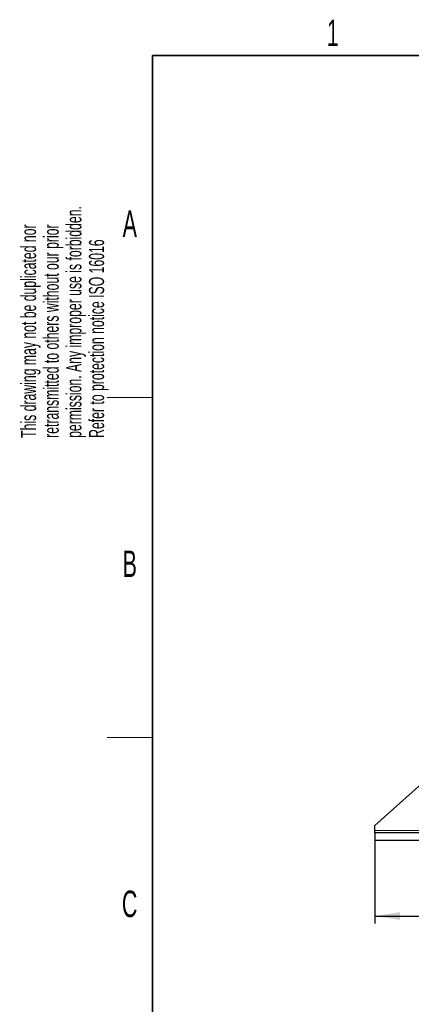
# Model space of a CAD drawing. Header units: millimetres. Extents: x 5 to 418, y 2 to 292.
# Tile 5 of 24: x 8 to 60, y 157 to 287. Entities that reach past the tile are written whole.
import ezdxf

# ---------------------------------------------------------------- set-up
doc = ezdxf.new("R2010")
doc.units = ezdxf.units.MM
doc.layers.add('SLD-0', color=7, linetype='Continuous')
doc.styles.add('SLDTEXTSTYLE0', font='TXT', dxfattribs={"width": 0.605})
doc.dimstyles.new('SLDDIMSTYLE0', dxfattribs={"dimtxt": 3.5, "dimasz": 3.302, "dimexe": 0, "dimexo": 0.0625, "dimgap": 0.875, "dimtad": 1, "dimlfac": 3, "dimrnd": 1e-09, "dimzin": 12, "dimdsep": 46, "dimtxsty": 'SLDTEXTSTYLE0', "dimsah": 1, "dimcen": 0.09, "dimadec": 0, "dimazin": 3, "dimtfac": 1, "dimtofl": 0, "dimtmove": 0, "dimatfit": 3, "dimfxl": 1, "dimfrac": 2, "dimtolj": 1, "dimtzin": 12, "dimarcsym": 0})

# ---------------------------------------------------------------- blocks, each defined once
blk = doc.blocks.new('SW_NOTE_0_1')
at = {"layer": 'SLD-0', "color": 0, "char_height": 2, "attachment_point": 1, "rotation": 90, "style": 'SLDTEXTSTYLE0'}
for s, insert in [('permission. Any improper use is forbidden.', (3.42, 0)), ('retransmitted to others without our prior', (0.42, 0)), ('This drawing may not be duplicated nor', (-2.58, 0)), ('Refer to protection notice ISO 16016', (6.42, 0))]:
    blk.add_mtext(s, dxfattribs=dict(at, insert=insert))
blk = doc.blocks.new('_D')
at = {"layer": 'SLD-0'}
for p, q in [((55.43, 178.64), (55.43, 167.64)), ((144.43, 178.64), (144.43, 167.64)), ((55.43, 168.64), (144.43, 168.64))]:
    blk.add_line(p, q, dxfattribs=at)
for points in [[(55.43, 168.64), (58.73, 168.13), (58.73, 169.15)], [(144.43, 168.64), (141.13, 169.15), (141.13, 168.13)]]:
    blk.add_solid(points, dxfattribs=at)
at = {"layer": 'SLD-0', "insert": (95.92, 173.15), "char_height": 3.5, "attachment_point": 1, "style": 'SLDTEXTSTYLE0'}
blk.add_mtext('267', dxfattribs=at)

msp = doc.modelspace()

# ---------------------------------------------------------------- linework, layer by layer
at = {"color": 7, "linetype": 'Continuous', "lineweight": 25}
for p, q in [((68.2639, 192.1371), (55.4305, 180.6371)), ((55.4305, 179.9705), (55.4305, 180.6371)), ((55.4305, 179.6371), (55.4305, 179.9705)), ((55.4305, 179.6371), (55.4305, 178.6371)), ((144.4305, 179.6371), (55.4305, 179.6371)), ((144.4305, 178.6371), (55.4305, 178.6371))]:
    msp.add_line(p, q, dxfattribs=at)
at = {"color": 7, "linetype": 'Continuous', "lineweight": 18}
msp.add_line((144.4305, 179.9705), (55.4305, 179.9705), dxfattribs=at)
at = {"layer": 'SLD-0', "lineweight": 35}
for p, q in [((408, 282.5), (26, 282.5)), ((26, 282.5), (26, 12))]:
    msp.add_line(p, q, dxfattribs=at)
at = {"layer": 'SLD-0', "lineweight": 18}
for p, q in [((20, 237.25), (26, 237.25)), ((20, 192.25), (26, 192.25))]:
    msp.add_line(p, q, dxfattribs=at)

# ---------------------------------------------------------------- block references
at = {"layer": 'SLD-0'}
msp.add_blockref('SW_NOTE_0_1', (11.1564, 231.9088), dxfattribs=at)

# ---------------------------------------------------------------- texts
at = {"layer": 'SLD-0', "char_height": 3.5, "attachment_point": 2, "style": 'SLDTEXTSTYLE0'}
for s, insert in [('1', (49.8527, 287.243)), ('A', (22.9816, 262.0011)), ('B', (22.9816, 217.0011)), ('C', (22.9597, 172.0011))]:
    msp.add_mtext(s, dxfattribs=dict(at, insert=insert))

# ---------------------------------------------------------------- dimensions: what is measured, and where the dimension line sits
at = {"layer": 'SLD-0'}
dim = msp.add_linear_dim(base=(144.4305, 168.6371), p1=(55.4305, 178.6371), p2=(144.4305, 178.6371), dimstyle='SLDDIMSTYLE0', dxfattribs=at)
dim.commit()
dim.dimension.update_dxf_attribs({"geometry": '_D', "text_midpoint": (99.9305, 168.6371), "dimtype": 160})

doc.saveas('drawing.dxf')
